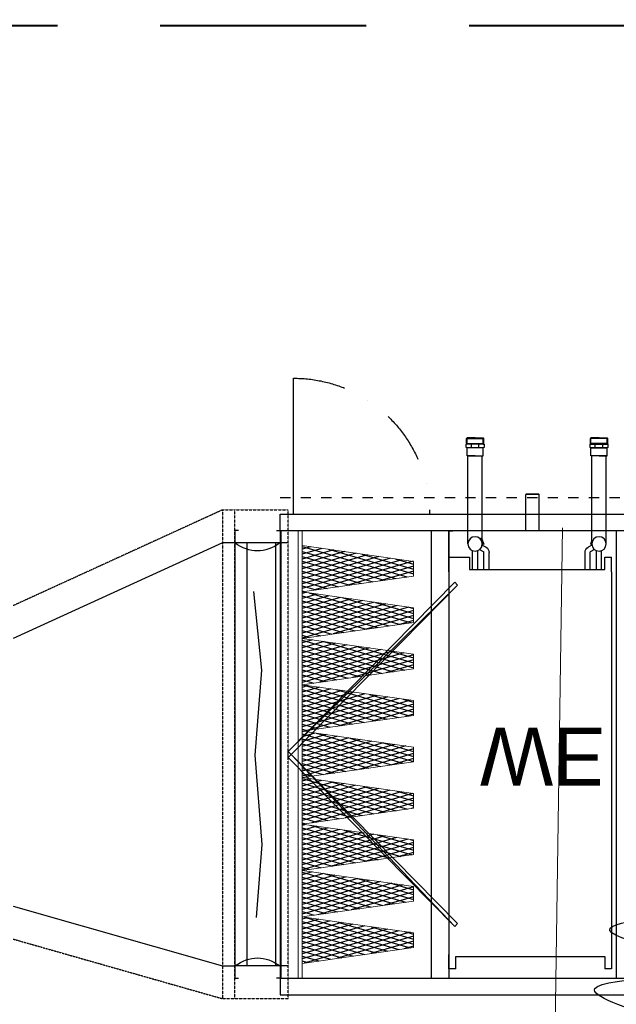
# Model space of a CAD drawing. Header units: millimetres. Extents: x -165365 to -33565, y 7406 to 103342.
# Tile 42 of 256: x -128634 to -127185, y 43022 to 45415. Entities that reach past the tile are written whole.
import ezdxf

# ---------------------------------------------------------------- set-up
doc = ezdxf.new("R2010")
doc.units = ezdxf.units.MM
doc.header["$MEASUREMENT"] = 0
for name, pattern in [('ACAD_ISO03W100', [150, 60, -90]), ('DASHDOT', [1, 0.5, -0.25, 0, -0.25]), ('DASHED', [0.75, 0.5, -0.25]), ('DASHED2', [0.375, 0.25, -0.125]), ('Dashed2cust', [50, 25, -25])]:
    doc.linetypes.add(name, pattern=pattern)
for name, color, linetype in [('___INST__AR_podstawy', 3, 'Continuous'), ('ELEK CIENKIE', 80, 'Continuous'), ('ELEK GNIAZDA', 234, 'Continuous'), ('FLUID-WE', 7, 'Continuous'), ('FLUID-WE-INS', 7, 'Continuous'), ('IPHandle', 7, 'Continuous'), ('Separators', 7, 'Continuous')]:
    doc.layers.add(name, color=color, linetype=linetype)
doc.layers.add('HVAC_WENTYLACJA_ETYKIETY', color=3, linetype='Continuous', lineweight=18)
doc.layers.add('kontury', color=118, linetype='Continuous', lineweight=0)
doc.styles.add('Arial', font='arial.ttf')

# ---------------------------------------------------------------- blocks, each defined once
blk = doc.blocks.new('F_300mmv2_t')
at = {"color": 0}
for p, q in [((291, 3598.1), (15.4, 3873.7)), ((10, 3854.9), (24.4, 3869.3)), ((10, 3810.7), (54.1, 3854.8)), ((10, 3766.5), (83.7, 3840.2)), ((261.3, 3583.6), (10, 3834.9)), ((10, 3722.3), (113.4, 3825.7)), ((300, 3633.3), (102, 3831.2)), ((10, 3678.1), (143, 3811.2)), ((10, 3633.9), (172.7, 3796.6)), ((231.6, 3569.1), (10, 3790.7)), ((10, 3589.7), (202.4, 3782.1)), ((300, 3677.5), (188.7, 3788.8)), ((10, 3545.5), (232, 3767.6)), ((10, 3501.3), (261.7, 3753)), ((202, 3554.5), (10, 3746.5)), ((300, 3721.7), (275.3, 3746.3)), ((16.5, 3463.7), (291.3, 3738.5)), ((172.3, 3540), (10, 3702.3)), ((103.2, 3506.1), (300, 3703)), ((142.6, 3525.5), (10, 3658.1)), ((189.8, 3548.6), (300, 3658.8)), ((113, 3510.9), (10, 3613.9)), ((276.5, 3591), (300, 3614.6)), ((83.3, 3496.4), (10, 3569.7)), ((53.7, 3481.9), (10, 3525.5)), ((24, 3467.3), (10, 3481.3)), ((10, 3457.1), (12.2, 3459.4)), ((10, 3413), (41.9, 3444.9)), ((273.4, 3173.7), (10, 3437.1)), ((300, 3191.3), (50.9, 3440.4)), ((10, 3368.8), (71.6, 3430.3)), ((10, 3324.6), (101.2, 3415.8)), ((10, 3280.4), (130.9, 3401.3)), ((243.8, 3159.2), (10, 3393)), ((10, 3236.2), (160.5, 3386.7)), ((300, 3235.5), (137.5, 3398)), ((10, 3192), (190.2, 3372.2)), ((10, 3147.8), (219.9, 3357.7)), ((214.1, 3144.6), (10, 3348.8)), ((10, 3103.6), (249.5, 3343.1)), ((300, 3279.7), (224.2, 3355.6)), ((10, 3059.4), (279.2, 3328.6)), ((184.5, 3130.1), (10, 3304.6)), ((67.7, 3072.9), (300, 3305.2)), ((154.8, 3115.6), (10, 3260.4)), ((154.3, 3115.3), (300, 3261)), ((125.1, 3101), (10, 3216.2)), ((241, 3157.8), (300, 3216.8)), ((95.5, 3086.5), (10, 3172)), ((65.8, 3072), (10, 3127.8)), ((36.2, 3057.4), (10, 3083.6)), ((285.6, 2763.8), (10, 3039.4)), ((10, 3015.2), (29.7, 3035)), ((10, 2971), (59.4, 3020.4)), ((10, 2926.8), (89.1, 3005.9)), ((300, 2793.6), (86.4, 3007.2)), ((255.9, 2749.3), (10, 2995.2)), ((10, 2882.6), (118.7, 2991.4)), ((10, 2838.4), (148.4, 2976.8)), ((10, 2794.2), (178.1, 2962.3)), ((226.3, 2734.7), (10, 2951)), ((300, 2837.8), (173, 2964.8)), ((10, 2750), (207.7, 2947.8)), ((10, 2705.8), (237.4, 2933.2)), ((10, 2661.7), (267, 2918.7)), ((196.6, 2720.2), (10, 2906.8)), ((32.2, 2639.7), (296.7, 2904.2)), ((300, 2882), (259.7, 2922.3)), ((167, 2705.7), (10, 2862.6)), ((118.8, 2682.1), (300, 2863.3)), ((137.3, 2691.1), (10, 2818.4)), ((205.5, 2724.5), (300, 2819.1)), ((107.6, 2676.6), (10, 2774.2)), ((292.1, 2767), (300, 2774.9)), ((78, 2662.1), (10, 2730)), ((48.3, 2647.5), (10, 2685.8)), ((18.6, 2633), (10, 2641.7)), ((10, 2617.5), (17.6, 2625.1)), ((297.8, 2353.9), (35.2, 2616.4)), ((10, 2573.3), (47.3, 2610.5)), ((268.1, 2339.4), (10, 2597.5)), ((10, 2529.1), (76.9, 2596)), ((10, 2484.9), (106.6, 2581.5)), ((10, 2440.7), (136.2, 2566.9)), ((300, 2395.8), (121.9, 2574)), ((238.4, 2324.8), (10, 2553.3)), ((10, 2396.5), (165.9, 2552.4)), ((10, 2352.3), (195.6, 2537.9)), ((10, 2308.1), (225.2, 2523.3)), ((300, 2440), (208.5, 2531.5)), ((208.8, 2310.3), (10, 2509.1)), ((10, 2263.9), (254.9, 2508.8)), ((10, 2219.7), (284.6, 2494.3)), ((300, 2484.2), (295.2, 2489.1)), ((179.1, 2295.8), (10, 2464.9)), ((83.3, 2248.9), (300, 2465.5)), ((149.4, 2281.2), (10, 2420.7)), ((170, 2291.3), (300, 2421.3)), ((119.8, 2266.7), (10, 2376.5)), ((256.6, 2333.8), (300, 2377.1)), ((90.1, 2252.2), (10, 2332.3)), ((60.5, 2237.6), (10, 2288.1)), ((30.8, 2223.1), (10, 2243.9)), ((10, 2175.5), (35.1, 2200.6)), ((280.2, 1929.5), (10, 2199.7)), ((10, 2131.3), (64.8, 2186.1)), ((300, 1953.9), (70.7, 2183.2)), ((10, 2087.1), (94.4, 2171.6)), ((10, 2042.9), (124.1, 2157)), ((250.6, 1914.9), (10, 2155.5)), ((10, 1998.7), (153.8, 2142.5)), ((10, 1954.5), (183.4, 2128)), ((300, 1998.1), (157.4, 2140.7)), ((10, 1910.3), (213.1, 2113.4)), ((220.9, 1900.4), (10, 2111.3)), ((10, 1866.2), (242.7, 2098.9)), ((10, 1822), (272.4, 2084.4)), ((300, 2042.3), (244, 2098.3)), ((191.3, 1885.9), (10, 2067.1)), ((47.9, 1815.6), (300, 2067.8)), ((161.6, 1871.3), (10, 2022.9)), ((134.5, 1858.1), (300, 2023.6)), ((131.9, 1856.8), (10, 1978.7)), ((221.1, 1900.5), (300, 1979.4)), ((102.3, 1842.3), (10, 1934.5)), ((72.6, 1827.7), (10, 1890.3)), ((42.9, 1813.2), (10, 1846.2)), ((13.3, 1798.7), (10, 1802)), ((10, 1777.8), (23, 1790.7)), ((10, 1733.6), (52.6, 1776.2)), ((292.4, 1519.6), (19.6, 1792.4)), ((10, 1689.4), (82.3, 1761.7)), ((262.7, 1505), (10, 1757.8)), ((10, 1645.2), (111.9, 1747.1)), ((300, 1556.2), (106.2, 1749.9)), ((10, 1601), (141.6, 1732.6)), ((10, 1556.8), (171.3, 1718.1)), ((233.1, 1490.5), (10, 1713.6)), ((10, 1512.6), (200.9, 1703.5)), ((300, 1600.3), (192.9, 1707.5)), ((10, 1468.4), (230.6, 1689)), ((10, 1424.2), (260.3, 1674.5)), ((203.4, 1476), (10, 1669.4)), ((12.4, 1382.4), (289.9, 1659.9)), ((300, 1644.5), (279.5, 1665)), ((173.7, 1461.4), (10, 1625.2)), ((99, 1424.8), (300, 1625.8)), ((144.1, 1446.9), (10, 1581)), ((185.6, 1467.3), (300, 1581.6)), ((114.4, 1432.4), (10, 1536.8)), ((272.3, 1509.7), (300, 1537.4)), ((84.8, 1417.8), (10, 1492.6)), ((55.1, 1403.3), (10, 1448.4)), ((25.4, 1388.8), (10, 1404.2)), ((10, 1380), (10.8, 1380.8)), ((10, 1335.8), (40.5, 1366.3)), ((274.9, 1095.1), (10, 1360)), ((300, 1114.2), (55.1, 1359.1)), ((10, 1291.6), (70.1, 1351.8)), ((10, 1247.4), (99.8, 1337.2)), ((10, 1203.2), (129.5, 1322.7)), ((245.2, 1080.6), (10, 1315.8)), ((10, 1159), (159.1, 1308.2)), ((300, 1158.4), (141.7, 1316.7)), ((10, 1114.9), (188.8, 1293.6)), ((10, 1070.7), (218.4, 1279.1)), ((215.6, 1066.1), (10, 1271.6)), ((10, 1026.5), (248.1, 1264.6)), ((300, 1202.6), (228.4, 1274.2)), ((10, 982.3), (277.8, 1250)), ((185.9, 1051.5), (10, 1227.4)), ((63.5, 991.6), (300, 1228.1)), ((156.2, 1037), (10, 1183.2)), ((150.1, 1034), (300, 1183.9)), ((126.6, 1022.5), (10, 1139)), ((236.8, 1076.5), (300, 1139.7)), ((96.9, 1007.9), (10, 1094.9)), ((67.2, 993.4), (10, 1050.7)), ((37.6, 978.9), (10, 1006.5)), ((287, 685.2), (10, 962.3)), ((10, 938.1), (28.3, 956.4)), ((10, 893.9), (58, 941.9)), ((10, 849.7), (87.6, 927.3)), ((300, 716.5), (90.6, 925.9)), ((257.4, 670.7), (10, 918.1)), ((10, 805.5), (117.3, 912.8)), ((10, 761.3), (147, 898.3)), ((10, 717.1), (176.6, 883.7)), ((227.7, 656.2), (10, 873.9)), ((300, 760.7), (177.2, 883.5)), ((10, 672.9), (206.3, 869.2)), ((10, 628.7), (236, 854.7)), ((10, 584.5), (265.6, 840.1)), ((198, 641.6), (10, 829.7)), ((28, 558.3), (295.3, 825.6)), ((300, 804.9), (263.9, 841)), ((168.4, 627.1), (10, 785.5)), ((114.7, 600.8), (300, 786.1)), ((138.7, 612.6), (10, 741.3)), ((201.3, 643.2), (300, 741.9)), ((109.1, 598), (10, 697.1)), ((287.9, 685.7), (300, 697.7)), ((79.4, 583.5), (10, 652.9)), ((49.7, 569), (10, 608.7)), ((20.1, 554.5), (10, 564.5)), ((10, 540.3), (16.2, 546.5)), ((10, 496.1), (45.8, 532)), ((269.5, 260.8), (10, 520.3)), ((10, 451.9), (75.5, 517.4)), ((299.2, 275.3), (39.4, 535.1)), ((10, 407.7), (105.2, 502.9)), ((10, 363.6), (134.8, 488.4)), ((300, 318.7), (126.1, 492.7)), ((239.9, 246.3), (10, 476.1)), ((10, 319.4), (164.5, 473.8)), ((10, 275.2), (194.1, 459.3)), ((10, 231), (223.8, 444.8)), ((300, 362.9), (212.7, 450.2)), ((210.2, 231.7), (10, 431.9)), ((10, 186.8), (253.5, 430.2)), ((10, 142.6), (283.1, 415.7)), ((180.5, 217.2), (10, 387.7)), ((79.2, 167.6), (300, 388.4)), ((300, 407.1), (299.3, 407.8)), ((150.9, 202.7), (10, 343.6)), ((165.8, 210), (300, 344.2)), ((121.2, 188.2), (10, 299.4)), ((252.4, 252.4), (300, 300)), ((91.5, 173.6), (10, 255.2)), ((61.9, 159.1), (10, 211)), ((32.2, 144.6), (10, 166.8))]:
    blk.add_line(p, q, dxfattribs=at)
at = {"layer": 'kontury', "color": 0}
for p, q in [((0, 0), (0, 4010)), ((10, 4010), (0, 4010)), ((0, 4010), (0, 0)), ((10, 0), (10, 4010)), ((10, 3460.5), (10, 3876.3)), ((10, 3876.3), (300, 3734.3)), ((300, 3734.3), (300, 3602.6)), ((300, 3602.6), (10, 3460.5)), ((10, 3044.6), (10, 3460.5)), ((10, 3460.5), (300, 3318.4)), ((300, 3318.4), (300, 3186.7)), ((300, 3186.7), (10, 3044.6)), ((10, 2628.8), (10, 3044.6)), ((10, 3044.6), (300, 2902.6)), ((300, 2902.6), (300, 2770.9)), ((300, 2770.9), (10, 2628.8)), ((10, 2212.9), (10, 2628.8)), ((10, 2628.8), (300, 2486.7)), ((300, 2486.7), (300, 2355)), ((300, 2355), (10, 2212.9)), ((10, 1797.1), (10, 2212.9)), ((10, 2212.9), (300, 2070.8)), ((300, 2070.8), (300, 1939.2)), ((300, 1939.2), (10, 1797.1)), ((10, 1381.2), (10, 1797.1)), ((10, 1797.1), (300, 1655)), ((300, 1655), (300, 1523.3)), ((300, 1523.3), (10, 1381.2)), ((10, 965.4), (10, 1381.2)), ((10, 1381.2), (300, 1239.1)), ((300, 1239.1), (300, 1107.4)), ((300, 1107.4), (10, 965.4)), ((10, 549.5), (10, 965.4)), ((10, 965.4), (300, 823.3)), ((300, 823.3), (300, 691.6)), ((300, 691.6), (10, 549.5)), ((10, 133.7), (10, 549.5)), ((10, 549.5), (300, 407.4)), ((300, 407.4), (300, 275.7)), ((300, 275.7), (10, 133.7)), ((0, 0), (10, 0))]:
    blk.add_line(p, q, dxfattribs=at)
blk = doc.blocks.new('VVS040_DRN.PN_R12_t')
at = {"color": 7}
for p, q in [((0, 42.83), (16, 42.83)), ((0, 0), (0, 42.83)), ((16, 0), (16, 42.83)), ((0, 0), (16, 0))]:
    blk.add_line(p, q, dxfattribs=at)
at = {"color": 7, "linetype": 'Continuous'}
for p, q in [((7.37008, 0.019685), (7.37008, -3.46456)), ((8.62992, 0.019685), (8.62992, -3.46456)), ((8.62992, -3.46456), (7.37008, -3.46456)), ((7.37008, -3.46456), (7.389765, -3.484245)), ((8.610235, -3.484245), (7.389765, -3.484245)), ((8.610235, -3.484245), (8.62992, -3.46456))]:
    blk.add_line(p, q, dxfattribs=at)
blk = doc.blocks.new('VVS040_WCL_R12_t')
for p, q in [((0, 41.929), (0, 40.551)), ((0.65, 41.929), (0, 41.929)), ((0.65, 41.929), (0.65, 40.748)), ((14.902, 40.748), (14.902, 41.929)), ((15.551, 41.929), (14.902, 41.929)), ((15.551, 40.551), (15.551, 41.929)), ((0, 3.937), (0, 40.551)), ((0.65, 40.748), (14.902, 40.748)), ((15.551, 3.937), (15.551, 40.551)), ((0, 3.937), (0, 0)), ((15.551, 3.937), (15.551, 2.559)), ((1.968, 3.74), (14.902, 3.74)), ((1.968, 2.559), (1.968, 3.74)), ((3.343, 3.74), (3.343, 2.049)), ((3.843, 3.74), (3.843, 2.085)), ((13.028, 3.74), (13.028, 2.085)), ((13.528, 3.74), (13.528, 2.049)), ((14.902, 3.74), (14.902, 2.559)), ((0, 2.559), (1.968, 2.559)), ((0.039, 2.559), (0.039, 0.039)), ((2.941, 1.817), (3.343, 2.049)), ((13.929, 1.817), (13.528, 2.049)), ((14.902, 2.559), (15.551, 2.559)), ((1.821, 1.28), (1.821, -7.165)), ((3.059, 0.745), (3.274, 1.336)), ((3.114, 0.724), (3.33, 1.316)), ((3.191, 1.384), (3.561, 1.598)), ((3.199, 1.28), (3.199, 1.265)), ((3.199, 0.956), (3.199, -7.165)), ((3.33, 1.316), (3.274, 1.336)), ((13.679, 1.384), (13.309, 1.598)), ((13.54, 1.316), (13.596, 1.336)), ((13.671, 0.956), (13.54, 1.316)), ((13.671, 1.129), (13.596, 1.336)), ((13.671, 1.28), (13.671, -7.165)), ((13.671, 1.28), (13.671, 0.99)), ((13.671, 1.28), (13.671, 1.265)), ((15.049, 1.28), (15.049, -7.165)), ((0, 0), (0.374, 0)), ((0.039, 0.039), (0.374, 0.039)), ((0.374, 0.039), (0.374, 0)), ((3.114, 0.724), (3.059, 0.745)), ((1.821, -7.165), (3.199, -7.165)), ((15.049, -7.165), (13.671, -7.165))]:
    blk.add_line(p, q)
at = {"ltscale": 0.3}
for p, q in [((2.26, 3.74), (2.26, 1.922)), ((2.76, 3.74), (2.76, 1.922)), ((14.11, 3.74), (14.11, 1.909)), ((14.61, 3.74), (14.61, 1.909))]:
    blk.add_line(p, q, dxfattribs=at)
at = {"ltscale": 5}
for p, q in [((1.742, -7.165), (1.742, -7.928)), ((2.51, -7.165), (1.742, -7.165)), ((2.51, -7.165), (3.278, -7.165)), ((3.278, -7.165), (3.278, -7.928)), ((13.592, -7.165), (13.592, -7.928)), ((14.36, -7.165), (13.592, -7.165)), ((14.36, -7.165), (15.128, -7.165)), ((15.128, -7.165), (15.128, -7.928)), ((1.644, -7.953), (1.644, -8.268)), ((3.376, -8.268), (1.644, -8.268)), ((1.683, -8.327), (1.742, -8.268)), ((1.683, -8.327), (1.683, -8.799)), ((1.683, -8.327), (3.337, -8.327)), ((3.278, -7.913), (1.742, -7.913)), ((1.742, -8.268), (1.742, -8.858)), ((2.151, -7.953), (2.151, -8.268)), ((2.869, -7.953), (2.869, -8.268)), ((3.278, -8.268), (3.278, -8.858)), ((3.337, -8.327), (3.278, -8.268)), ((3.278, -8.268), (3.376, -8.268)), ((3.337, -8.327), (3.337, -8.799)), ((3.376, -8.268), (3.376, -7.953)), ((13.494, -8.268), (13.494, -7.953)), ((13.494, -8.268), (15.226, -8.268)), ((13.592, -8.268), (13.494, -8.268)), ((13.533, -8.327), (13.592, -8.268)), ((15.187, -8.327), (13.533, -8.327)), ((13.533, -8.327), (13.533, -8.799)), ((13.592, -7.913), (15.128, -7.913)), ((13.592, -8.268), (13.592, -8.858)), ((14.001, -7.953), (14.001, -8.268)), ((14.719, -7.953), (14.719, -8.268)), ((15.128, -8.268), (15.128, -8.858)), ((15.187, -8.327), (15.128, -8.268)), ((15.187, -8.327), (15.187, -8.799)), ((15.226, -7.953), (15.226, -8.268)), ((1.683, -8.799), (1.742, -8.858)), ((1.683, -8.799), (3.337, -8.799)), ((2.51, -8.858), (1.742, -8.858)), ((2.51, -8.858), (3.278, -8.858)), ((3.337, -8.799), (3.278, -8.858)), ((15.187, -8.799), (13.533, -8.799)), ((13.533, -8.799), (13.592, -8.858)), ((14.36, -8.858), (13.592, -8.858)), ((14.36, -8.858), (15.128, -8.858)), ((15.187, -8.799), (15.128, -8.858))]:
    blk.add_line(p, q, dxfattribs=at)
for centre in [(2.51, 1.28), (2.51, 1.28), (14.36, 1.28), (14.36, 1.28)]:
    blk.add_circle(centre, 0.689)
for centre, radius, start, end in [((3.28, 2.085), 0.562, 300, 0), ((13.59, 2.085), 0.562, 180, 240), ((3.136, 1.406), 0.154, 293.82516, 333.39036), ((13.734, 1.406), 0.154, 206.60964, 246.17484), ((2.909, 0.78), 0.154, 346.60964, 26.17484)]:
    blk.add_arc(centre, radius, start, end)
for centre, radius, start, end in [((1.897, -8.75), 0.837, 72.3571, 107.6429), ((2.51, -9.569), 1.655, 77.48311, 102.52122), ((3.122, -8.75), 0.837, 72.3571, 107.6429), ((13.748, -8.75), 0.837, 72.3571, 107.6429), ((14.36, -9.569), 1.655, 77.47878, 102.51689), ((14.973, -8.75), 0.837, 72.3571, 107.6429)]:
    blk.add_arc(centre, radius, start, end, dxfattribs=at)
blk = doc.blocks.new('FC_s', base_point=(0.02, 30.07))
at = {"color": 7}
blk.add_lwpolyline([(52.87, 399.25), (66.48, 327.02), (49.73, 239.09), (65.44, 155.34), (46.59, 77.87)], dxfattribs=at)
for centre, start, end in [((55.14, 632.74), 253.56139, 286.43861), ((54.88, -155.88), 73.56139, 106.43861)]:
    blk.add_arc(centre, 193.87, start, end, dxfattribs=at)
blk = doc.blocks.new('ramka_s')
for points in [[(-46.39, -133.91), (-55, -133.91), (-55, 133.91), (-46.39, 133.91)], [(46.39, -133.91), (55, -133.91), (55, 133.91), (46.39, 133.91)]]:
    blk.add_lwpolyline(points)
blk = doc.blocks.new('AVS_IPMC1_RL_2_t')
blk.add_line((0, 0), (0, -13))
at = {"color": 7, "linetype": 'DASHDOT', "ltscale": 10}
blk.add_arc((0, 0), 13, 270, 359.99999, dxfattribs=at)
blk = doc.blocks.new('A$C67C88CC4')
for p, q in [((110, 1863.96), (1968, 1863.96)), ((110, 1823.96), (110, 1863.96)), ((110, 735.96), (110, 1823.96)), ((112, 735.96), (112, 1823.96)), ((112, 1823.96), (1966, 1823.96)), ((110, 1793.96), (112, 1793.96)), ((110, 765.96), (112, 765.96)), ((110, 735.96), (110, 695.96)), ((112, 735.96), (1966, 735.96)), ((110, 695.96), (1968, 695.96))]:
    blk.add_line(p, q)
at = {"linetype": 'Dashed2cust'}
blk.add_line((110, 655.96), (1968, 655.96), dxfattribs=at)
at = {"layer": 'Separators'}
blk.add_line((477, 735.96), (477, 1823.96), dxfattribs=at)
for name, p, xscale, yscale in [('ramka_s', (55, 1279.96), 1.000000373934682, 4.062339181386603), ('F_300mmv2_t', (154, 735.96), 0.933333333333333, 0.2713216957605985), ('VVS040_DRN.PN_R12_t', (520, 735.96), 25.4, 25.4), ('VVS040_WCL_R12_t', (520, 735.96), 25.4, 25.4), ('FC_s', (0, 765.96), 1.000167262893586, 2.466814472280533)]:
    blk.add_blockref(name, p, dxfattribs=dict(xscale=xscale, yscale=yscale))
at = {"layer": 'IPHandle', "xscale": 25.4, "yscale": 25.4}
blk.add_blockref('AVS_IPMC1_RL_2_t', (142.744, 695.96), dxfattribs=at)
at = {"insert": (595.729, 1355.552), "char_height": 140.6227, "attachment_point": 1}
blk.add_mtext('WE', dxfattribs=at)
blk = doc.blocks.new('wypust')
at = {"layer": 'ELEK GNIAZDA'}
h = blk.add_hatch(dxfattribs=at)
h.set_pattern_fill('ANSI31', color=256, scale=0.40095, style=0)
h.set_pattern_definition([(45, (101436.0201, 117475.25299), (-0.03543930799, 0.03543930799), [])])
edge = h.paths.add_edge_path()
edge.add_line((50613.52, -9777.62), (50610.66, -9777.62))
edge.add_arc((50612.09, -9780.25), 2.99, 118.546, 177.3028)
edge.add_spline(control_points=[(50609.1, -9780.11), (50609.24, -9780.15), (50609.38, -9780.2), (50609.52, -9780.25)], knot_values=[0, 0, 0, 0, 0.181487, 0.181487, 0.181487, 0.181487], weights=[1, 1, 1, 1], degree=3, periodic=0)
edge.add_line((50609.52, -9780.25), (50609.1, -9780.25))
edge.add_arc((50612.09, -9780.25), 2.99, 180, 0)
edge.add_arc((50612.09, -9780.25), 2.99, 0, 61.454)
blk.add_line((50604.75, -9752.62), (50619, -9744.65), dxfattribs=at)
blk.add_spline([(50609.52, -9780.25), (50593.5, -9772.75), (50621.8, -9767.3), (50597.25, -9758.09), (50618.39, -9752.64), (50602.7, -9746.17), (50609.52, -9741.39), (50610.89, -9741.39), (50610.89, -9742.08)], degree=3, dxfattribs=at)
at = {"layer": 'ELEK GNIAZDA', "style": 'Arial', "width": 0.85}
blk.add_text('3', height=12, dxfattribs=at).set_placement((50620.8, -9753.18, 5562.84))

msp = doc.modelspace()

# ---------------------------------------------------------------- linework, layer by layer
at = {"layer": '___INST__AR_podstawy', "color": 10, "linetype": 'DASHED2', "lineweight": 40, "ltscale": 2000}
msp.add_lwpolyline([(-133642.9145, 35250), (-119542.9145, 35250), (-119542.9145, 45400), (-133642.9145, 45400)], close=True, dxfattribs=at)
at = {"layer": 'ELEK CIENKIE', "color": 232, "linetype": 'ACAD_ISO03W100', "ltscale": 3}
msp.add_circle((-126312.31976, 39885.75), 7540, dxfattribs=at)
at = {"layer": 'FLUID-WE', "linetype": 'Continuous'}
msp.add_line((-128111.68066, 44173.80667, 4925), (-128111.68066, 43085.80667, 4925), dxfattribs=at)
at = {"layer": 'FLUID-WE', "linetype": 'ByBlock'}
for p, q in [((-128141.68066, 44143.80667, 4925), (-128650.68066, 43910.80667, 4925)), ((-128111.68066, 44143.80667, 4925), (-128141.68066, 44143.80667, 4925)), ((-128650.68066, 43260.80667, 4925), (-128141.68066, 43115.80667, 4925)), ((-128141.68066, 43115.80667, 4925), (-128111.68066, 43115.80667, 4925))]:
    msp.add_line(p, q, dxfattribs=at)
at = {"layer": 'FLUID-WE', "linetype": 'ByBlock', "extrusion": (-1.22465e-16, 0, -1)}
for p, q in [((-127981.9507, 44143.47797, 4879.18032), (-128111.9507, 44143.47797, 4879.18032)), ((-127981.9507, 43115.47797, 4879.18032), (-128111.9507, 43115.47797, 4879.18032))]:
    msp.add_line(p, q, dxfattribs=at)
at = {"layer": 'FLUID-WE', "linetype": 'Continuous', "extrusion": (-1.22465e-16, 0, -1)}
for p, q in [((-128081.9507, 43115.47797, 4879.18032), (-128081.9507, 44143.47797, 4879.18032)), ((-128011.9507, 43115.47797, 4879.18032), (-128011.9507, 44143.47797, 4879.18032))]:
    msp.add_line(p, q, dxfattribs=at)
at = {"layer": 'FLUID-WE-INS', "linetype": 'DASHED'}
for p, q in [((-128141.68066, 44223.80667, 4925), (-128650.68066, 43990.80667, 4925)), ((-128141.68066, 44223.80667, 4925), (-128111.68066, 44223.80667, 4925)), ((-128141.68066, 44223.80667, 4925), (-128141.68066, 43035.80667, 4925)), ((-128650.68066, 43180.80667, 4925), (-128141.68066, 43035.80667, 4925)), ((-128111.68066, 43035.80667, 4925), (-128141.68066, 43035.80667, 4925))]:
    msp.add_line(p, q, dxfattribs=at)
at = {"layer": 'FLUID-WE-INS', "linetype": 'DASHED', "extrusion": (-1.22465e-16, 0, -1)}
for p, q in [((-128111.9507, 43035.47797, 4879.18032), (-128111.9507, 44223.47797, 4879.18032)), ((-128111.9507, 44223.47797, 4879.18032), (-127981.9507, 44223.47797, 4879.18032)), ((-127981.9507, 43035.47797, 4879.18032), (-127981.9507, 44223.47797, 4879.18032)), ((-127981.9507, 43035.47797, 4879.18032), (-128111.9507, 43035.47797, 4879.18032))]:
    msp.add_line(p, q, dxfattribs=at)
at = {"layer": 'HVAC_WENTYLACJA_ETYKIETY'}
msp.add_line((-127354.18041, 41665.69233), (-127315.55779, 44179.76283), dxfattribs=at)

# ---------------------------------------------------------------- block references
at = {"xscale": -1, "rotation": 180}
msp.add_blockref('A$C67C88CC4', (-128111.9507, 44909.43797), dxfattribs=at)
at = {"layer": 'ELEK GNIAZDA', "xscale": 10, "yscale": 10, "zscale": 10}
msp.add_blockref('wypust', (-633172.44959, 140787.9662, 3325), dxfattribs=at)

# ---------------------------------------------------------------- meshes
at = {"layer": 'FLUID-WE', "linetype": 'Continuous'}
mesh = msp.add_polyface(dxfattribs=at)
corners = [(-127981.9507, 43636.54904, 4879.18032), (-127577.82176, 44047.74904, 4879.18032), (-127570.7507, 44040.67797, 4879.18032), (-127974.87963, 43629.47797, 4879.18032), (-127570.7507, 43218.27797, 4879.18032), (-127577.82176, 43211.20691, 4879.18032), (-127981.9507, 43622.40691, 4879.18032)]
mesh.append_faces([[corners[k] for k in face] for face in [(3, 4, 5), (3, 5, 6), (6, 0, 3), (0, 1, 2), (0, 2, 3)]], dxfattribs={"vtx0": -1, "vtx1": -1, "vtx2": -1})

doc.saveas('drawing.dxf')
